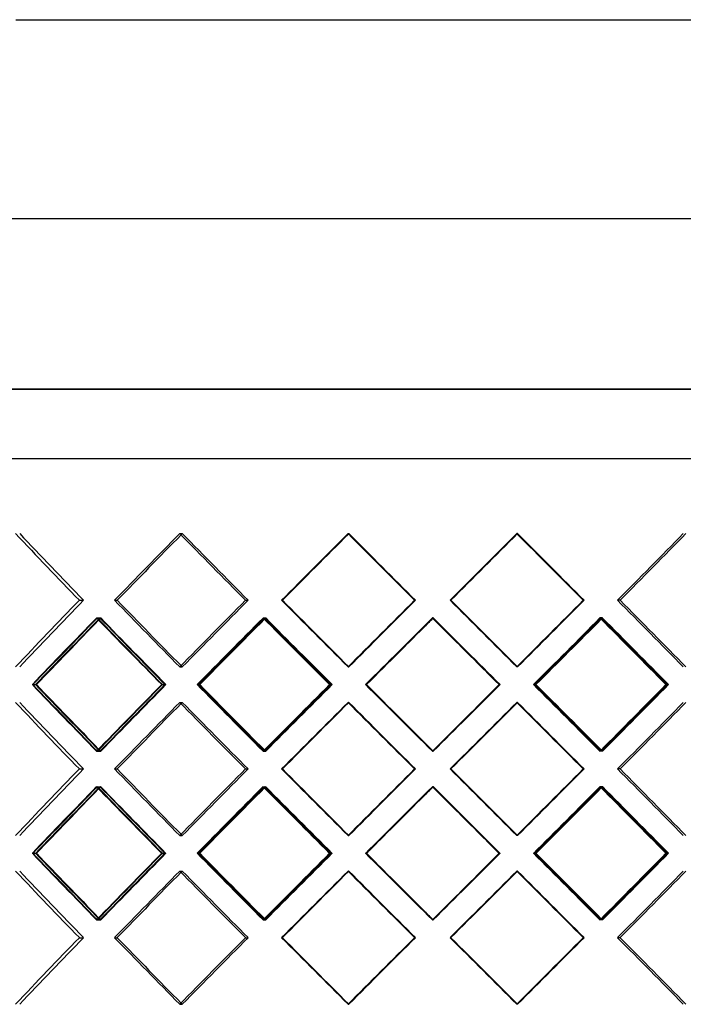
# Model space of a CAD drawing. Header units: millimetres. Extents: x -380 to 380, y -180 to 181.
# Tile 7 of 13: x -75 to 46, y 1 to 181. Entities that reach past the tile are written whole.
import ezdxf

# ---------------------------------------------------------------- set-up
doc = ezdxf.new("R2010")
doc.units = ezdxf.units.MM
doc.layers.add('HIDDEN', color=7, linetype='Continuous')
doc.layers.add('THICK', color=7, linetype='Continuous')

msp = doc.modelspace()

# ---------------------------------------------------------------- linework, layer by layer
at = {"layer": 'HIDDEN'}
for p, q in [((0, 113.14), (-380, 113.14)), ((380, 113.14), (0, 113.14)), ((-243.75, 100.5), (0, 100.5)), ((0, 100.5), (243.75, 100.5)), ((-46.14, 86.77), (-45.67, 86.77)), ((-46.14, 86.77), (-45.67, 86.77)), ((-15.46, 86.77), (-15.31, 86.77)), ((-15.46, 86.77), (-15.31, 86.77)), ((15.46, 86.77), (15.31, 86.77)), ((15.46, 86.77), (15.31, 86.77)), ((-64.45, 74.62), (-63.67, 74.62)), ((-64.45, 74.62), (-63.67, 74.62)), ((-58.02, 74.62), (-57.55, 74.62)), ((-34.15, 74.62), (-33.68, 74.62)), ((-34.15, 74.62), (-33.68, 74.62)), ((-27.57, 74.62), (-27.41, 74.62)), ((-3.32, 74.62), (-3.16, 74.62)), ((-3.32, 74.62), (-3.16, 74.62)), ((3.32, 74.62), (3.16, 74.62)), ((3.32, 74.62), (3.16, 74.62)), ((27.57, 74.62), (27.41, 74.62)), ((34.15, 74.62), (33.68, 74.62)), ((34.15, 74.62), (33.68, 74.62)), ((-61.32, 71.39), (-60.54, 71.39)), ((-61.16, 71.39), (-60.69, 71.39)), ((-30.94, 71.39), (-30.47, 71.39)), ((-30.78, 71.39), (-30.63, 71.39)), ((-0.08, 71.39), (0.08, 71.39)), ((0.08, 71.39), (-0.08, 71.39)), ((30.94, 71.39), (30.47, 71.39)), ((30.78, 71.39), (30.63, 71.39)), ((-46.14, 62.46), (-45.67, 62.46)), ((-46.14, 62.46), (-45.67, 62.46)), ((-15.46, 62.46), (-15.31, 62.46)), ((-15.46, 62.46), (-15.31, 62.46)), ((15.46, 62.46), (15.31, 62.46)), ((15.46, 62.46), (15.31, 62.46)), ((-72.9, 59.23), (-72.43, 59.23)), ((-49.43, 59.23), (-48.65, 59.23)), ((-49.31, 59.23), (-48.84, 59.23)), ((-42.85, 59.23), (-42.69, 59.23)), ((-18.81, 59.23), (-18.33, 59.23)), ((-18.69, 59.23), (-18.53, 59.23)), ((-12.12, 59.23), (-12.27, 59.23)), ((12.24, 59.23), (12.08, 59.23)), ((12.12, 59.23), (12.27, 59.23)), ((18.69, 59.23), (18.33, 59.23)), ((18.69, 59.23), (18.53, 59.23)), ((42.96, 59.23), (42.5, 59.23)), ((-46.14, 56), (-45.67, 56)), ((-46.14, 56), (-45.67, 56)), ((-15.46, 56), (-15.31, 56)), ((-15.46, 56), (-15.31, 56)), ((15.46, 56), (15.31, 56)), ((15.46, 56), (15.31, 56)), ((-61.32, 47.08), (-60.54, 47.08)), ((-61.16, 47.08), (-60.69, 47.08)), ((-30.94, 47.08), (-30.47, 47.08)), ((-30.78, 47.08), (-30.63, 47.08)), ((-0.08, 47.08), (0.08, 47.08)), ((0.08, 47.08), (-0.08, 47.08)), ((30.94, 47.08), (30.47, 47.08)), ((30.78, 47.08), (30.63, 47.08)), ((-64.45, 43.85), (-63.67, 43.85)), ((-64.45, 43.85), (-63.67, 43.85)), ((-58.02, 43.85), (-57.55, 43.85)), ((-34.15, 43.85), (-33.68, 43.85)), ((-34.15, 43.85), (-33.68, 43.85)), ((-27.57, 43.85), (-27.41, 43.85)), ((-3.32, 43.85), (-3.16, 43.85)), ((-3.32, 43.85), (-3.16, 43.85)), ((3.32, 43.85), (3.16, 43.85)), ((3.32, 43.85), (3.16, 43.85)), ((27.57, 43.85), (27.41, 43.85)), ((34.15, 43.85), (33.68, 43.85)), ((34.15, 43.85), (33.68, 43.85)), ((-61.32, 40.62), (-60.54, 40.62)), ((-61.16, 40.62), (-60.69, 40.62)), ((-30.94, 40.62), (-30.47, 40.62)), ((-30.78, 40.62), (-30.63, 40.62)), ((-0.08, 40.62), (0.08, 40.62)), ((0.08, 40.62), (-0.08, 40.62)), ((30.94, 40.62), (30.47, 40.62)), ((30.78, 40.62), (30.63, 40.62)), ((-46.14, 31.7), (-45.67, 31.7)), ((-46.14, 31.7), (-45.67, 31.7)), ((-15.46, 31.7), (-15.31, 31.7)), ((-15.46, 31.7), (-15.31, 31.7)), ((15.46, 31.7), (15.31, 31.7)), ((15.46, 31.7), (15.31, 31.7)), ((-72.9, 28.47), (-72.43, 28.47)), ((-49.43, 28.47), (-48.65, 28.47)), ((-49.31, 28.47), (-48.84, 28.47)), ((-42.85, 28.47), (-42.69, 28.47)), ((-18.81, 28.47), (-18.33, 28.47)), ((-18.69, 28.47), (-18.53, 28.47)), ((-12.12, 28.47), (-12.27, 28.47)), ((12.24, 28.47), (12.08, 28.47)), ((12.12, 28.47), (12.27, 28.47)), ((18.69, 28.47), (18.33, 28.47)), ((18.69, 28.47), (18.53, 28.47)), ((42.96, 28.47), (42.5, 28.47)), ((-46.14, 25.24), (-45.67, 25.24)), ((-46.14, 25.24), (-45.67, 25.24)), ((-15.46, 25.24), (-15.31, 25.24)), ((-15.46, 25.24), (-15.31, 25.24)), ((15.46, 25.24), (15.31, 25.24)), ((15.46, 25.24), (15.31, 25.24)), ((-61.32, 16.31), (-60.54, 16.31)), ((-61.16, 16.31), (-60.69, 16.31)), ((-30.94, 16.31), (-30.47, 16.31)), ((-30.78, 16.31), (-30.63, 16.31)), ((-0.08, 16.31), (0.08, 16.31)), ((0.08, 16.31), (-0.08, 16.31)), ((30.94, 16.31), (30.47, 16.31)), ((30.78, 16.31), (30.63, 16.31)), ((-64.45, 13.08), (-63.67, 13.08)), ((-64.45, 13.08), (-63.67, 13.08)), ((-58.02, 13.08), (-57.55, 13.08)), ((-34.15, 13.08), (-33.68, 13.08)), ((-34.15, 13.08), (-33.68, 13.08)), ((-27.57, 13.08), (-27.41, 13.08)), ((-3.32, 13.08), (-3.16, 13.08)), ((-3.32, 13.08), (-3.16, 13.08)), ((3.32, 13.08), (3.16, 13.08)), ((3.32, 13.08), (3.16, 13.08)), ((27.57, 13.08), (27.41, 13.08)), ((34.15, 13.08), (33.68, 13.08)), ((34.15, 13.08), (33.68, 13.08)), ((-46.14, 0.93), (-45.67, 0.93)), ((-46.14, 0.93), (-45.67, 0.93)), ((-15.46, 0.93), (-15.31, 0.93)), ((-15.46, 0.93), (-15.31, 0.93)), ((15.46, 0.93), (15.31, 0.93)), ((15.46, 0.93), (15.31, 0.93))]:
    msp.add_line(p, q, dxfattribs=at)
for centre, major_axis, ratio, start_param, end_param in [((0, 86.77), (-240.75, 240.75), 0.158384, 1.413717, 1.463593), ((0, 86.77), (240.75, -240.75), 0.158384, -1.727876, -1.678), ((0, 86.77), (245.16, 245.16), 0.094528, 1.665044, 1.714413), ((0, 86.77), (-242.67, -242.67), 0.094528, -1.476549, -1.47557), ((0, 86.77), (-242.67, 242.67), 0.094528, 1.476549, 1.526424), ((0, 86.77), (242.67, -242.67), 0.094528, -1.665044, -1.615168), ((0, 86.77), (246.13, 246.13), 0.031426, 1.602212, 1.651581), ((0, 86.77), (-243.63, -243.63), 0.031426, -1.53938, -1.539058), ((0, 86.77), (-243.63, 243.63), 0.031426, 1.53938, 1.589256), ((0, 86.77), (243.63, -243.63), 0.031426, -1.602212, -1.552336), ((0, 86.77), (-243.63, -243.63), 0.031426, 1.552336, 1.602212), ((0, 86.77), (243.63, 243.63), 0.031426, -1.589256, -1.53938), ((0, 86.77), (243.63, -243.63), 0.031426, 1.539058, 1.53938), ((0, 86.77), (-246.13, 246.13), 0.031426, -1.651581, -1.602212), ((0, 86.77), (-242.67, -242.67), 0.094528, 1.615168, 1.665044), ((0, 86.77), (242.67, 242.67), 0.094528, -1.526424, -1.476549), ((0, 62.46), (-240.75, -240.75), 0.158384, -1.463593, -1.413717), ((0, 62.46), (240.75, 240.75), 0.158384, 1.678, 1.727876), ((0, 62.46), (245.16, -245.16), 0.094528, -1.714413, -1.665044), ((0, 62.46), (-242.67, -242.67), 0.094528, -1.526424, -1.476549), ((0, 62.46), (242.67, 242.67), 0.094528, 1.615168, 1.665044), ((0, 62.46), (246.13, -246.13), 0.031426, -1.651581, -1.602212), ((0, 62.46), (-243.63, -243.63), 0.031426, -1.589256, -1.53938), ((0, 62.46), (243.63, 243.63), 0.031426, 1.552336, 1.602212), ((0, 62.46), (-243.63, 243.63), 0.031426, -1.602212, -1.552336), ((0, 62.46), (243.63, -243.63), 0.031426, 1.53938, 1.589256), ((0, 62.46), (-246.13, -246.13), 0.031426, 1.602212, 1.651581), ((0, 62.46), (-242.67, 242.67), 0.094528, -1.665044, -1.615168), ((0, 62.46), (242.67, -242.67), 0.094528, 1.476549, 1.526424), ((0, 86.77), (245.16, 245.16), 0.094528, 1.727555, 1.777098), ((0, 86.77), (242.67, 242.67), 0.094528, 1.728197, 1.778252), ((0, 56), (245.16, -245.16), 0.094528, -1.727555, -1.678166), ((0, 56), (-240.75, -240.75), 0.158384, -1.47687, -1.47523), ((0, 56), (242.67, -242.67), 0.094528, -1.728197, -1.6783), ((0, 86.77), (-240.75, 240.75), 0.158384, 1.47687, 1.526925), ((0, 86.77), (246.13, 246.13), 0.031426, 1.664723, 1.714266), ((0, 86.77), (243.63, 243.63), 0.031426, 1.665365, 1.71542), ((0, 56), (246.13, -246.13), 0.031426, -1.664723, -1.615334), ((0, 56), (-242.67, -242.67), 0.094528, -1.539702, -1.538731), ((0, 56), (243.63, -243.63), 0.031426, -1.665365, -1.615469), ((0, 86.77), (-242.67, 242.67), 0.094528, 1.539702, 1.589756), ((0, 86.77), (-243.63, -243.63), 0.031426, 1.489004, 1.539059), ((0, 56), (-243.63, 243.63), 0.031426, -1.53938, -1.539059), ((0, 86.77), (-246.13, -246.13), 0.031426, 1.53938, 1.539701), ((0, 56), (-243.63, -243.63), 0.031426, -1.602533, -1.602212), ((0, 56), (-243.63, 243.63), 0.031426, -1.546102, -1.53938), ((0, 56), (-246.13, 246.13), 0.031426, -1.58909, -1.539701), ((0, 86.77), (-243.63, 243.63), 0.031426, 1.602533, 1.652588), ((0, 86.77), (-242.67, -242.67), 0.094528, 1.551836, 1.601891), ((0, 56), (243.63, 243.63), 0.031426, -1.526124, -1.476227), ((0, 56), (-242.67, 242.67), 0.094528, -1.602537, -1.601891), ((0, 86.77), (243.63, -243.63), 0.031426, 1.475902, 1.476227), ((0, 86.77), (-245.16, -245.16), 0.094528, 1.601572, 1.602533), ((0, 56), (-245.16, 245.16), 0.094528, -1.651922, -1.602533), ((0, 86.77), (-246.13, -246.13), 0.031426, 1.490159, 1.532727), ((0, 62.46), (-242.67, 242.67), 0.094528, 1.47557, 1.476549), ((0, 62.46), (-243.63, 243.63), 0.031426, 1.539058, 1.53938), ((0, 62.46), (243.63, 243.63), 0.031426, -1.53938, -1.539058), ((0, 31.7), (245.16, -245.16), 0.094528, -1.777098, -1.727555), ((0, 31.7), (242.67, -242.67), 0.094528, -1.778252, -1.728197), ((0, 62.46), (245.16, 245.16), 0.094528, 1.678166, 1.727555), ((0, 62.46), (242.67, 242.67), 0.094528, 1.6783, 1.728197), ((0, 31.7), (-240.75, -240.75), 0.158384, -1.526925, -1.47687), ((0, 31.7), (246.13, -246.13), 0.031426, -1.714266, -1.664723), ((0, 31.7), (243.63, -243.63), 0.031426, -1.71542, -1.665365), ((0, 62.46), (246.13, 246.13), 0.031426, 1.615334, 1.664723), ((0, 62.46), (243.63, 243.63), 0.031426, 1.615469, 1.665365), ((0, 31.7), (-242.67, -242.67), 0.094528, -1.589756, -1.539702), ((0, 31.7), (-243.63, 243.63), 0.031426, -1.539059, -1.489004), ((0, 31.7), (-246.13, 246.13), 0.031426, -1.532727, -1.490159), ((0, 62.46), (-246.13, -246.13), 0.031426, 1.539701, 1.58909), ((0, 31.7), (-243.63, -243.63), 0.031426, -1.652588, -1.602533), ((0, 31.7), (-242.67, 242.67), 0.094528, -1.601891, -1.551836), ((0, 62.46), (243.63, -243.63), 0.031426, 1.476227, 1.526124), ((0, 62.46), (-245.16, -245.16), 0.094528, 1.602533, 1.651922), ((0, 56), (-240.75, 240.75), 0.158384, 1.413717, 1.463593), ((0, 56), (240.75, -240.75), 0.158384, -1.727876, -1.678), ((0, 56), (245.16, 245.16), 0.094528, 1.665044, 1.714413), ((0, 56), (-242.67, -242.67), 0.094528, -1.476549, -1.47557), ((0, 56), (-242.67, 242.67), 0.094528, 1.476549, 1.526424), ((0, 56), (242.67, -242.67), 0.094528, -1.665044, -1.615168), ((0, 56), (246.13, 246.13), 0.031426, 1.602212, 1.651581), ((0, 56), (-243.63, -243.63), 0.031426, -1.53938, -1.539058), ((0, 56), (-243.63, 243.63), 0.031426, 1.53938, 1.589256), ((0, 56), (243.63, -243.63), 0.031426, -1.602212, -1.552336), ((0, 56), (-243.63, -243.63), 0.031426, 1.552336, 1.602212), ((0, 56), (243.63, 243.63), 0.031426, -1.589256, -1.53938), ((0, 56), (243.63, -243.63), 0.031426, 1.539058, 1.53938), ((0, 56), (-246.13, 246.13), 0.031426, -1.651581, -1.602212), ((0, 56), (-242.67, -242.67), 0.094528, 1.615168, 1.665044), ((0, 56), (242.67, 242.67), 0.094528, -1.526424, -1.476549), ((0, 62.46), (-243.63, -243.63), 0.031426, 1.53938, 1.546102), ((0, 62.46), (-240.75, 240.75), 0.158384, 1.47523, 1.47687), ((0, 62.46), (-242.67, 242.67), 0.094528, 1.538731, 1.539702), ((0, 62.46), (-243.63, -243.63), 0.031426, 1.539059, 1.53938), ((0, 31.7), (-246.13, 246.13), 0.031426, -1.539701, -1.53938), ((0, 62.46), (-243.63, 243.63), 0.031426, 1.602212, 1.602533), ((0, 62.46), (-242.67, -242.67), 0.094528, 1.601891, 1.602537), ((0, 31.7), (243.63, 243.63), 0.031426, -1.476227, -1.475902), ((0, 31.7), (-245.16, 245.16), 0.094528, -1.602533, -1.601572), ((0, 31.7), (-240.75, -240.75), 0.158384, -1.463593, -1.413717), ((0, 31.7), (240.75, 240.75), 0.158384, 1.678, 1.727876), ((0, 31.7), (245.16, -245.16), 0.094528, -1.714413, -1.665044), ((0, 31.7), (-242.67, -242.67), 0.094528, -1.526424, -1.476549), ((0, 31.7), (242.67, 242.67), 0.094528, 1.615168, 1.665044), ((0, 31.7), (246.13, -246.13), 0.031426, -1.651581, -1.602212), ((0, 31.7), (-243.63, -243.63), 0.031426, -1.589256, -1.53938), ((0, 31.7), (243.63, 243.63), 0.031426, 1.552336, 1.602212), ((0, 31.7), (-243.63, 243.63), 0.031426, -1.602212, -1.552336), ((0, 31.7), (243.63, -243.63), 0.031426, 1.53938, 1.589256), ((0, 31.7), (-246.13, -246.13), 0.031426, 1.602212, 1.651581), ((0, 31.7), (-242.67, 242.67), 0.094528, -1.665044, -1.615168), ((0, 31.7), (242.67, -242.67), 0.094528, 1.476549, 1.526424), ((0, 56), (245.16, 245.16), 0.094528, 1.727555, 1.777098), ((0, 56), (242.67, 242.67), 0.094528, 1.728197, 1.778252), ((0, 25.24), (245.16, -245.16), 0.094528, -1.727555, -1.678166), ((0, 25.24), (-240.75, -240.75), 0.158384, -1.47687, -1.47523), ((0, 25.24), (242.67, -242.67), 0.094528, -1.728197, -1.6783), ((0, 56), (-240.75, 240.75), 0.158384, 1.47687, 1.526925), ((0, 56), (246.13, 246.13), 0.031426, 1.664723, 1.714266), ((0, 56), (243.63, 243.63), 0.031426, 1.665365, 1.71542), ((0, 25.24), (246.13, -246.13), 0.031426, -1.664723, -1.615334), ((0, 25.24), (-242.67, -242.67), 0.094528, -1.539702, -1.538731), ((0, 25.24), (243.63, -243.63), 0.031426, -1.665365, -1.615469), ((0, 56), (-242.67, 242.67), 0.094528, 1.539702, 1.589756), ((0, 56), (-243.63, -243.63), 0.031426, 1.489004, 1.539059), ((0, 25.24), (-243.63, 243.63), 0.031426, -1.53938, -1.539059), ((0, 56), (-246.13, -246.13), 0.031426, 1.53938, 1.539701), ((0, 25.24), (-243.63, -243.63), 0.031426, -1.602533, -1.602212), ((0, 25.24), (-243.63, 243.63), 0.031426, -1.546102, -1.53938), ((0, 25.24), (-246.13, 246.13), 0.031426, -1.58909, -1.539701), ((0, 56), (-243.63, 243.63), 0.031426, 1.602533, 1.652588), ((0, 56), (-242.67, -242.67), 0.094528, 1.551836, 1.601891), ((0, 25.24), (243.63, 243.63), 0.031426, -1.526124, -1.476227), ((0, 25.24), (-242.67, 242.67), 0.094528, -1.602537, -1.601891), ((0, 56), (243.63, -243.63), 0.031426, 1.475902, 1.476227), ((0, 56), (-245.16, -245.16), 0.094528, 1.601572, 1.602533), ((0, 25.24), (-245.16, 245.16), 0.094528, -1.651922, -1.602533), ((0, 56), (-246.13, -246.13), 0.031426, 1.490159, 1.532727), ((0, 31.7), (-242.67, 242.67), 0.094528, 1.47557, 1.476549), ((0, 31.7), (-243.63, 243.63), 0.031426, 1.539058, 1.53938), ((0, 31.7), (243.63, 243.63), 0.031426, -1.53938, -1.539058), ((0, 0.93), (245.16, -245.16), 0.094528, -1.777098, -1.727555), ((0, 0.93), (242.67, -242.67), 0.094528, -1.778252, -1.728197), ((0, 31.7), (245.16, 245.16), 0.094528, 1.678166, 1.727555), ((0, 31.7), (242.67, 242.67), 0.094528, 1.6783, 1.728197), ((0, 0.93), (-240.75, -240.75), 0.158384, -1.526925, -1.47687), ((0, 0.93), (246.13, -246.13), 0.031426, -1.714266, -1.664723), ((0, 0.93), (243.63, -243.63), 0.031426, -1.71542, -1.665365), ((0, 31.7), (246.13, 246.13), 0.031426, 1.615334, 1.664723), ((0, 31.7), (243.63, 243.63), 0.031426, 1.615469, 1.665365), ((0, 0.93), (-242.67, -242.67), 0.094528, -1.589756, -1.539702), ((0, 0.93), (-243.63, 243.63), 0.031426, -1.539059, -1.489004), ((0, 0.93), (-246.13, 246.13), 0.031426, -1.532727, -1.490159), ((0, 31.7), (-246.13, -246.13), 0.031426, 1.539701, 1.58909), ((0, 0.93), (-243.63, -243.63), 0.031426, -1.652588, -1.602533), ((0, 0.93), (-242.67, 242.67), 0.094528, -1.601891, -1.551836), ((0, 31.7), (243.63, -243.63), 0.031426, 1.476227, 1.526124), ((0, 31.7), (-245.16, -245.16), 0.094528, 1.602533, 1.651922), ((0, 25.24), (-240.75, 240.75), 0.158384, 1.413717, 1.463593), ((0, 25.24), (240.75, -240.75), 0.158384, -1.727876, -1.678), ((0, 25.24), (245.16, 245.16), 0.094528, 1.665044, 1.714413), ((0, 25.24), (-242.67, -242.67), 0.094528, -1.476549, -1.47557), ((0, 25.24), (-242.67, 242.67), 0.094528, 1.476549, 1.526424), ((0, 25.24), (242.67, -242.67), 0.094528, -1.665044, -1.615168), ((0, 25.24), (246.13, 246.13), 0.031426, 1.602212, 1.651581), ((0, 25.24), (-243.63, -243.63), 0.031426, -1.53938, -1.539058), ((0, 25.24), (-243.63, 243.63), 0.031426, 1.53938, 1.589256), ((0, 25.24), (243.63, -243.63), 0.031426, -1.602212, -1.552336), ((0, 25.24), (-243.63, -243.63), 0.031426, 1.552336, 1.602212), ((0, 25.24), (243.63, 243.63), 0.031426, -1.589256, -1.53938), ((0, 25.24), (243.63, -243.63), 0.031426, 1.539058, 1.53938), ((0, 25.24), (-246.13, 246.13), 0.031426, -1.651581, -1.602212), ((0, 25.24), (-242.67, -242.67), 0.094528, 1.615168, 1.665044), ((0, 25.24), (242.67, 242.67), 0.094528, -1.526424, -1.476549), ((0, 31.7), (-243.63, -243.63), 0.031426, 1.53938, 1.546102), ((0, 31.7), (-240.75, 240.75), 0.158384, 1.47523, 1.47687), ((0, 31.7), (-242.67, 242.67), 0.094528, 1.538731, 1.539702), ((0, 31.7), (-243.63, -243.63), 0.031426, 1.539059, 1.53938), ((0, 0.93), (-246.13, 246.13), 0.031426, -1.539701, -1.53938), ((0, 31.7), (-243.63, 243.63), 0.031426, 1.602212, 1.602533), ((0, 31.7), (-242.67, -242.67), 0.094528, 1.601891, 1.602537), ((0, 0.93), (243.63, 243.63), 0.031426, -1.476227, -1.475902), ((0, 0.93), (-245.16, 245.16), 0.094528, -1.602533, -1.601572), ((0, 0.93), (-240.75, -240.75), 0.158384, -1.463593, -1.413717), ((0, 0.93), (240.75, 240.75), 0.158384, 1.678, 1.727876), ((0, 0.93), (245.16, -245.16), 0.094528, -1.714413, -1.665044), ((0, 0.93), (-242.67, -242.67), 0.094528, -1.526424, -1.476549), ((0, 0.93), (242.67, 242.67), 0.094528, 1.615168, 1.665044), ((0, 0.93), (246.13, -246.13), 0.031426, -1.651581, -1.602212), ((0, 0.93), (-243.63, -243.63), 0.031426, -1.589256, -1.53938), ((0, 0.93), (243.63, 243.63), 0.031426, 1.552336, 1.602212), ((0, 0.93), (-243.63, 243.63), 0.031426, -1.602212, -1.552336), ((0, 0.93), (243.63, -243.63), 0.031426, 1.53938, 1.589256), ((0, 0.93), (-246.13, -246.13), 0.031426, 1.602212, 1.651581), ((0, 0.93), (-242.67, 242.67), 0.094528, -1.665044, -1.615168), ((0, 0.93), (242.67, -242.67), 0.094528, 1.476549, 1.526424), ((0, 0.93), (-242.67, 242.67), 0.094528, 1.47557, 1.476549), ((0, 0.93), (-243.63, 243.63), 0.031426, 1.539058, 1.53938), ((0, 0.93), (243.63, 243.63), 0.031426, -1.53938, -1.539058)]:
    msp.add_ellipse(centre, major_axis=major_axis, ratio=ratio, start_param=start_param, end_param=end_param, dxfattribs=at)
at = {"layer": 'THICK'}
for p, q in [((-76, 180.5), (0, 180.5)), ((0, 180.5), (76, 180.5)), ((-348.9, 144.24), (348.9, 144.24)), ((-380, 113.14), (0, 113.14)), ((0, 113.14), (380, 113.14)), ((-380, 100.5), (0, 100.5)), ((0, 100.5), (380, 100.5)), ((-58.02, 74.62), (-57.55, 74.62)), ((-27.57, 74.62), (-27.41, 74.62)), ((27.57, 74.62), (27.41, 74.62)), ((-73.02, 59.23), (-72.24, 59.23)), ((-42.96, 59.23), (-42.5, 59.23)), ((-12.24, 59.23), (-12.08, 59.23)), ((18.81, 59.23), (18.69, 59.23)), ((42.85, 59.23), (42.69, 59.23)), ((-58.02, 43.85), (-57.55, 43.85)), ((-27.57, 43.85), (-27.41, 43.85)), ((27.57, 43.85), (27.41, 43.85)), ((-73.02, 28.47), (-72.24, 28.47)), ((-42.96, 28.47), (-42.5, 28.47)), ((-12.24, 28.47), (-12.08, 28.47)), ((18.81, 28.47), (18.69, 28.47)), ((42.85, 28.47), (42.69, 28.47)), ((-58.02, 13.08), (-57.55, 13.08)), ((-27.57, 13.08), (-27.41, 13.08)), ((27.57, 13.08), (27.41, 13.08))]:
    msp.add_line(p, q, dxfattribs=at)
for centre, major_axis, ratio, start_param, end_param in [((0, 86.77), (-243.22, 243.22), 0.158384, 1.413717, 1.463086), ((0, 86.77), (-245.16, -245.16), 0.094528, -1.476549, -1.427179), ((0, 86.77), (-242.67, -242.67), 0.094528, -1.47557, -1.426673), ((0, 86.77), (-245.16, 245.16), 0.094528, 1.476549, 1.525918), ((0, 86.77), (-246.13, -246.13), 0.031426, -1.53938, -1.490011), ((0, 86.77), (-243.63, -243.63), 0.031426, -1.539058, -1.489505), ((0, 86.77), (-246.13, 246.13), 0.031426, 1.53938, 1.588749), ((0, 86.77), (246.13, 246.13), 0.031426, -1.588749, -1.53938), ((0, 86.77), (243.63, -243.63), 0.031426, 1.489505, 1.539058), ((0, 86.77), (246.13, -246.13), 0.031426, 1.490011, 1.53938), ((0, 86.77), (245.16, 245.16), 0.094528, -1.525918, -1.476549), ((0, 62.46), (-243.22, -243.22), 0.158384, -1.463086, -1.413717), ((0, 62.46), (-245.16, 245.16), 0.094528, 1.427179, 1.476549), ((0, 62.46), (-242.67, 242.67), 0.094528, 1.426673, 1.47557), ((0, 62.46), (-245.16, -245.16), 0.094528, -1.525918, -1.476549), ((0, 62.46), (-246.13, 246.13), 0.031426, 1.490011, 1.53938), ((0, 62.46), (-243.63, 243.63), 0.031426, 1.489505, 1.539058), ((0, 62.46), (-246.13, -246.13), 0.031426, -1.588749, -1.53938), ((0, 62.46), (246.13, -246.13), 0.031426, 1.53938, 1.588749), ((0, 62.46), (243.63, 243.63), 0.031426, -1.539058, -1.489505), ((0, 62.46), (246.13, 246.13), 0.031426, -1.53938, -1.490011), ((0, 62.46), (245.16, -245.16), 0.094528, 1.476549, 1.525918), ((0, 56), (-243.22, -243.22), 0.158384, -1.476228, -1.426838), ((0, 56), (-240.75, -240.75), 0.158384, -1.47523, -1.426973), ((0, 86.77), (-243.22, 243.22), 0.158384, 1.476228, 1.52577), ((0, 56), (-245.16, -245.16), 0.094528, -1.53906, -1.48967), ((0, 56), (-242.67, -242.67), 0.094528, -1.538731, -1.489805), ((0, 86.77), (-245.16, 245.16), 0.094528, 1.53906, 1.588602), ((0, 56), (-246.13, -246.13), 0.031426, -1.601891, -1.552502), ((0, 56), (-243.63, -243.63), 0.031426, -1.602212, -1.552637), ((0, 86.77), (-246.13, -246.13), 0.031426, 1.532727, 1.53938), ((0, 86.77), (-246.13, 246.13), 0.031426, 1.601891, 1.602212), ((0, 86.77), (-246.13, 246.13), 0.031426, 1.602212, 1.651434), ((0, 56), (246.13, 246.13), 0.031426, -1.526259, -1.476869), ((0, 86.77), (-245.16, -245.16), 0.094528, 1.55299, 1.601572), ((0, 56), (-242.67, 242.67), 0.094528, -1.651788, -1.602537), ((0, 86.77), (243.63, -243.63), 0.031426, 1.426172, 1.475902), ((0, 86.77), (246.13, -246.13), 0.031426, 1.427327, 1.476869), ((0, 56), (-243.63, 243.63), 0.031426, -1.588956, -1.546102), ((0, 62.46), (-243.22, 243.22), 0.158384, 1.426838, 1.476228), ((0, 62.46), (-240.75, 240.75), 0.158384, 1.426973, 1.47523), ((0, 31.7), (-243.22, -243.22), 0.158384, -1.52577, -1.476228), ((0, 62.46), (-245.16, 245.16), 0.094528, 1.48967, 1.53906), ((0, 62.46), (-242.67, 242.67), 0.094528, 1.489805, 1.538731), ((0, 31.7), (-245.16, -245.16), 0.094528, -1.588602, -1.53906), ((0, 62.46), (-246.13, 246.13), 0.031426, 1.552502, 1.601891), ((0, 62.46), (-243.63, 243.63), 0.031426, 1.552637, 1.602212), ((0, 31.7), (-246.13, -246.13), 0.031426, -1.651434, -1.602212), ((0, 62.46), (-243.63, -243.63), 0.031426, 1.546102, 1.588956), ((0, 62.46), (246.13, -246.13), 0.031426, 1.476869, 1.526259), ((0, 31.7), (-245.16, 245.16), 0.094528, -1.601572, -1.55299), ((0, 62.46), (-242.67, -242.67), 0.094528, 1.602537, 1.651788), ((0, 31.7), (243.63, 243.63), 0.031426, -1.475902, -1.426172), ((0, 31.7), (246.13, 246.13), 0.031426, -1.476869, -1.427327), ((0, 56), (-243.22, 243.22), 0.158384, 1.413717, 1.463086), ((0, 56), (-245.16, -245.16), 0.094528, -1.476549, -1.427179), ((0, 56), (-242.67, -242.67), 0.094528, -1.47557, -1.426673), ((0, 56), (-245.16, 245.16), 0.094528, 1.476549, 1.525918), ((0, 56), (-246.13, -246.13), 0.031426, -1.53938, -1.490011), ((0, 56), (-243.63, -243.63), 0.031426, -1.539058, -1.489505), ((0, 56), (-246.13, 246.13), 0.031426, 1.53938, 1.588749), ((0, 56), (246.13, 246.13), 0.031426, -1.588749, -1.53938), ((0, 56), (243.63, -243.63), 0.031426, 1.489505, 1.539058), ((0, 56), (246.13, -246.13), 0.031426, 1.490011, 1.53938), ((0, 56), (245.16, 245.16), 0.094528, -1.525918, -1.476549), ((0, 31.7), (-246.13, 246.13), 0.031426, -1.53938, -1.532727), ((0, 31.7), (-246.13, -246.13), 0.031426, -1.602212, -1.601891), ((0, 31.7), (-243.22, -243.22), 0.158384, -1.463086, -1.413717), ((0, 31.7), (-245.16, 245.16), 0.094528, 1.427179, 1.476549), ((0, 31.7), (-242.67, 242.67), 0.094528, 1.426673, 1.47557), ((0, 31.7), (-245.16, -245.16), 0.094528, -1.525918, -1.476549), ((0, 31.7), (-246.13, 246.13), 0.031426, 1.490011, 1.53938), ((0, 31.7), (-243.63, 243.63), 0.031426, 1.489505, 1.539058), ((0, 31.7), (-246.13, -246.13), 0.031426, -1.588749, -1.53938), ((0, 31.7), (246.13, -246.13), 0.031426, 1.53938, 1.588749), ((0, 31.7), (243.63, 243.63), 0.031426, -1.539058, -1.489505), ((0, 31.7), (246.13, 246.13), 0.031426, -1.53938, -1.490011), ((0, 31.7), (245.16, -245.16), 0.094528, 1.476549, 1.525918), ((0, 25.24), (-243.22, -243.22), 0.158384, -1.476228, -1.426838), ((0, 25.24), (-240.75, -240.75), 0.158384, -1.47523, -1.426973), ((0, 56), (-243.22, 243.22), 0.158384, 1.476228, 1.52577), ((0, 25.24), (-245.16, -245.16), 0.094528, -1.53906, -1.48967), ((0, 25.24), (-242.67, -242.67), 0.094528, -1.538731, -1.489805), ((0, 56), (-245.16, 245.16), 0.094528, 1.53906, 1.588602), ((0, 25.24), (-246.13, -246.13), 0.031426, -1.601891, -1.552502), ((0, 25.24), (-243.63, -243.63), 0.031426, -1.602212, -1.552637), ((0, 56), (-246.13, -246.13), 0.031426, 1.532727, 1.53938), ((0, 56), (-246.13, 246.13), 0.031426, 1.601891, 1.602212), ((0, 56), (-246.13, 246.13), 0.031426, 1.602212, 1.651434), ((0, 25.24), (246.13, 246.13), 0.031426, -1.526259, -1.476869), ((0, 56), (-245.16, -245.16), 0.094528, 1.55299, 1.601572), ((0, 25.24), (-242.67, 242.67), 0.094528, -1.651788, -1.602537), ((0, 56), (243.63, -243.63), 0.031426, 1.426172, 1.475902), ((0, 56), (246.13, -246.13), 0.031426, 1.427327, 1.476869), ((0, 25.24), (-243.63, 243.63), 0.031426, -1.588956, -1.546102), ((0, 31.7), (-243.22, 243.22), 0.158384, 1.426838, 1.476228), ((0, 31.7), (-240.75, 240.75), 0.158384, 1.426973, 1.47523), ((0, 0.93), (-243.22, -243.22), 0.158384, -1.52577, -1.476228), ((0, 31.7), (-245.16, 245.16), 0.094528, 1.48967, 1.53906), ((0, 31.7), (-242.67, 242.67), 0.094528, 1.489805, 1.538731), ((0, 0.93), (-245.16, -245.16), 0.094528, -1.588602, -1.53906), ((0, 31.7), (-246.13, 246.13), 0.031426, 1.552502, 1.601891), ((0, 31.7), (-243.63, 243.63), 0.031426, 1.552637, 1.602212), ((0, 0.93), (-246.13, -246.13), 0.031426, -1.651434, -1.602212), ((0, 31.7), (-243.63, -243.63), 0.031426, 1.546102, 1.588956), ((0, 31.7), (246.13, -246.13), 0.031426, 1.476869, 1.526259), ((0, 0.93), (-245.16, 245.16), 0.094528, -1.601572, -1.55299), ((0, 31.7), (-242.67, -242.67), 0.094528, 1.602537, 1.651788), ((0, 0.93), (243.63, 243.63), 0.031426, -1.475902, -1.426172), ((0, 0.93), (246.13, 246.13), 0.031426, -1.476869, -1.427327), ((0, 25.24), (-243.22, 243.22), 0.158384, 1.413717, 1.463086), ((0, 25.24), (-245.16, -245.16), 0.094528, -1.476549, -1.427179), ((0, 25.24), (-245.16, 245.16), 0.094528, 1.476549, 1.525918), ((0, 25.24), (-246.13, -246.13), 0.031426, -1.53938, -1.490011), ((0, 25.24), (-243.63, -243.63), 0.031426, -1.539058, -1.489505), ((0, 25.24), (-246.13, 246.13), 0.031426, 1.53938, 1.588749), ((0, 25.24), (246.13, 246.13), 0.031426, -1.588749, -1.53938), ((0, 25.24), (243.63, -243.63), 0.031426, 1.489505, 1.539058), ((0, 25.24), (246.13, -246.13), 0.031426, 1.490011, 1.53938), ((0, 25.24), (245.16, 245.16), 0.094528, -1.525918, -1.476549), ((0, 25.24), (-242.67, -242.67), 0.094528, -1.47557, -1.426673), ((0, 0.93), (-246.13, 246.13), 0.031426, -1.53938, -1.532727), ((0, 0.93), (-246.13, -246.13), 0.031426, -1.602212, -1.601891), ((0, 0.93), (-243.22, -243.22), 0.158384, -1.463086, -1.413717), ((0, 0.93), (-245.16, 245.16), 0.094528, 1.427179, 1.476549), ((0, 0.93), (-242.67, 242.67), 0.094528, 1.426673, 1.47557), ((0, 0.93), (-245.16, -245.16), 0.094528, -1.525918, -1.476549), ((0, 0.93), (-246.13, 246.13), 0.031426, 1.490011, 1.53938), ((0, 0.93), (-243.63, 243.63), 0.031426, 1.489505, 1.539058), ((0, 0.93), (-246.13, -246.13), 0.031426, -1.588749, -1.53938), ((0, 0.93), (246.13, -246.13), 0.031426, 1.53938, 1.588749), ((0, 0.93), (243.63, 243.63), 0.031426, -1.539058, -1.489505), ((0, 0.93), (246.13, 246.13), 0.031426, -1.53938, -1.490011), ((0, 0.93), (245.16, -245.16), 0.094528, 1.476549, 1.525918)]:
    msp.add_ellipse(centre, major_axis=major_axis, ratio=ratio, start_param=start_param, end_param=end_param, dxfattribs=at)

doc.saveas('drawing.dxf')
